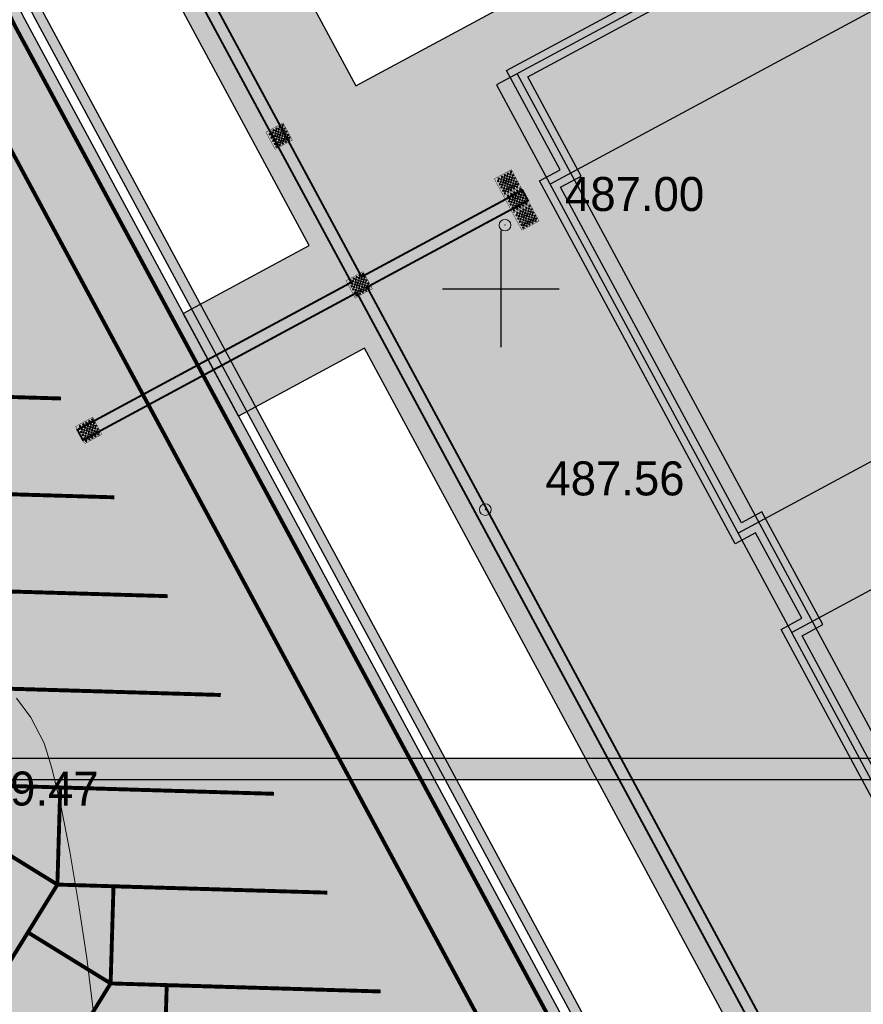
# Model space of a CAD drawing. Extents: x -516234 to 73329, y -4499813 to 47259.
# Tile 41 of 141: x 29604 to 29626, y 36969 to 36994. Entities that reach past the tile are written whole.
import ezdxf

# ---------------------------------------------------------------- set-up
doc = ezdxf.new("R2010")
doc.units = 0
doc.header["$LTSCALE"] = 0.5
doc.header["$MEASUREMENT"] = 0
doc.header["$PDMODE"] = 32
doc.header["$PDSIZE"] = 0.3
doc.linetypes.add('ACAD_ISO03W100', pattern=[30, 12, -18])
for name, color, linetype in [('(001) Сетка', 92, 'Continuous'), ('(002) Рамка', 7, 'Continuous'), ('(004) Точки рельефа', 7, 'Continuous'), ('(007) Здания', 7, 'Continuous'), ('(031) Горизонтали', 42, 'Continuous'), ('7_газон', 7, 'Continuous'), ('7_лоток', 150, 'Continuous'), ('STOYANKA', 7, 'Continuous'), ("YO'LLLLLLLLLLLLLLLLLLLLL", 7, 'Continuous'), ('ТАКТИЛ', 40, 'Continuous'), ('Штрих Стекло', 7, 'Continuous'), ('экспликация', 7, 'Continuous')]:
    doc.layers.add(name, color=color, linetype=linetype)
doc.styles.add('D-431', font='d431.ttf')

# ---------------------------------------------------------------- blocks, each defined once
blk = doc.blocks.new('9633')
at = {"layer": '(031) Горизонтали', "color": 42, "linetype": 'Continuous', "lineweight": 0}
blk.add_lwpolyline([(28637.38929413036, 36976.69862386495), (28637.76124419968, 36976.203576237), (28638.09705866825, 36975.54181640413), (28638.30061479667, 36974.89680368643), (28638.52546487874, 36973.94179844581), (28638.75820410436, 36972.75660627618), (28638.98542766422, 36971.42103277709), (28639.1937307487, 36970.01488354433), (28639.36970854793, 36968.6179641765)], dxfattribs=at)
at = {"layer": '(004) Точки рельефа', "lineweight": 0, "style": 'D-431'}
for s, p in [('487.00', (28651.49538946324, 36989.22931620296)), ('487.56', (28650.98953431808, 36981.91437938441)), ('489.47', (28635.92243431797, 36973.93695219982))]:
    blk.add_text(s, height=0.875, dxfattribs=at).set_placement(p)
blk = doc.blocks.new('whrthtrh')
at = {"lineweight": 0, "true_color": 0xfeeab9}
h = blk.add_hatch(color=254, dxfattribs=at)
h.dxf.hatch_style = 1
h.paths.add_polyline_path([(545876.9902262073, 4536786.562103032), (545864.1364484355, 4536779.638202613), (545862.7611531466, 4536782.191350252), (545862.2329157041, 4536781.9068064), (545857.2059743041, 4536791.23900122), (545857.7342117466, 4536791.523545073), (545856.5486123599, 4536793.724534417), (545856.0203749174, 4536793.439990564), (545850.9934335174, 4536802.772185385), (545851.5216709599, 4536803.056729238), (545850.146375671, 4536805.609876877), (545863.0001534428, 4536812.533777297), (545864.3754487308, 4536809.980629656), (545864.9036861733, 4536810.26517351), (545869.9306275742, 4536800.932978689), (545869.4023901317, 4536800.648434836), (545870.545618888, 4536798.526103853), (545871.0738563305, 4536798.810647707), (545876.1431683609, 4536789.399794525), (545875.6149309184, 4536789.115250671)])
at = {"layer": '(002) Рамка', "flags": 128}
for points in [[(545864.2663627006, 4536812.988671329), (545849.889065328, 4536805.244101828)], [(545865.6416579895, 4536810.43552369), (545851.264360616, 4536802.690954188)], [(545850.4173027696, 4536805.52864568), (545864.5599632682, 4536779.273702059)], [(545849.889065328, 4536805.244101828), (545864.0317258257, 4536778.989158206)], [(545870.4789034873, 4536801.455487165), (545856.1016061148, 4536793.710917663)], [(545871.8541987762, 4536798.902339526), (545857.4769014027, 4536791.157770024)]]:
    blk.add_lwpolyline(points, dxfattribs=at)
for points in [[(545876.9902262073, 4536786.562103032), (545864.1364484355, 4536779.638202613), (545862.7611531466, 4536782.191350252), (545862.2329157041, 4536781.9068064), (545857.2059743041, 4536791.23900122), (545857.7342117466, 4536791.523545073), (545856.5486123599, 4536793.724534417), (545856.0203749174, 4536793.439990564), (545850.9934335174, 4536802.772185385), (545851.5216709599, 4536803.056729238), (545850.146375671, 4536805.609876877), (545863.0001534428, 4536812.533777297), (545864.3754487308, 4536809.980629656), (545864.9036861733, 4536810.26517351), (545869.9306275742, 4536800.932978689), (545869.4023901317, 4536800.648434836), (545870.545618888, 4536798.526103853), (545871.0738563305, 4536798.810647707), (545876.1431683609, 4536789.399794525), (545875.6149309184, 4536789.115250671)], [(545876.4483720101, 4536786.724565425), (545864.2989108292, 4536780.18005681), (545862.9236155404, 4536782.73320445), (545862.3953780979, 4536782.448660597), (545857.7478285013, 4536791.076538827), (545858.2760659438, 4536791.361082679), (545856.7110747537, 4536794.266388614), (545856.1828373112, 4536793.981844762), (545851.5352877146, 4536802.609722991), (545852.063525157, 4536802.894266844), (545850.6882298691, 4536805.447414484), (545862.83769105, 4536811.991923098), (545864.212986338, 4536809.438775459), (545864.7412237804, 4536809.723319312), (545869.3887733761, 4536801.095441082), (545868.8605359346, 4536800.810897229), (545870.3831564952, 4536797.984249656), (545870.9113939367, 4536798.268793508), (545875.6013141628, 4536789.562256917), (545875.0730767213, 4536789.277713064)]]:
    blk.add_lwpolyline(points, close=True, dxfattribs=at)
blk = doc.blocks.new('Setka')
at = {"layer": '(001) Сетка'}
for p, q in [((0, 1.5), (0, -1.5)), ((-1.5, 0), (1.5, 0))]:
    blk.add_line(p, q, dxfattribs=at)
blk = doc.blocks.new('ётактил')
at = {"layer": 'ТАКТИЛ', "lineweight": 30, "ltscale": 2}
h = blk.add_hatch(color=40, dxfattribs=at)
h.dxf.hatch_style = 1
h.paths.add_polyline_path([(132058.6946550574, 43265.0262908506), (132058.6946550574, 43264.5262908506), (132059.1946550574, 43264.5262908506), (132059.1946550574, 43265.0262908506)])
h = blk.add_hatch(color=1, dxfattribs=at)
h.dxf.hatch_style = 1
edge = h.paths.add_edge_path()
edge.add_arc((132058.74294341, 43264.99011024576), 0.02, 0, 360)
h = blk.add_hatch(color=1, dxfattribs=at)
h.dxf.hatch_style = 1
edge = h.paths.add_edge_path()
edge.add_arc((132058.840005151, 43264.99011024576), 0.02, 0, 360)
h = blk.add_hatch(color=1, dxfattribs=at)
h.dxf.hatch_style = 1
edge = h.paths.add_edge_path()
edge.add_arc((132058.9291368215, 43264.99011024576), 0.02, 0, 360)
h = blk.add_hatch(color=1, dxfattribs=at)
h.dxf.hatch_style = 1
edge = h.paths.add_edge_path()
edge.add_arc((132059.0261985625, 43264.99011024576), 0.02, 0, 360)
h = blk.add_hatch(color=1, dxfattribs=at)
h.dxf.hatch_style = 1
edge = h.paths.add_edge_path()
edge.add_arc((132059.1047372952, 43264.99011024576), 0.02, 0, 360)
h = blk.add_hatch(color=1, dxfattribs=at)
h.dxf.hatch_style = 1
edge = h.paths.add_edge_path()
edge.add_arc((132058.74294341, 43264.90078456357), 0.02, 0, 360)
h = blk.add_hatch(color=1, dxfattribs=at)
h.dxf.hatch_style = 1
edge = h.paths.add_edge_path()
edge.add_arc((132058.74294341, 43264.8122477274), 0.02, 0, 360)
h = blk.add_hatch(color=1, dxfattribs=at)
h.dxf.hatch_style = 1
edge = h.paths.add_edge_path()
edge.add_arc((132058.74294341, 43264.72805481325), 0.02, 0, 360)
h = blk.add_hatch(color=1, dxfattribs=at)
h.dxf.hatch_style = 1
edge = h.paths.add_edge_path()
edge.add_arc((132058.7894146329, 43264.94445081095), 0.02, 0, 360)
h = blk.add_hatch(color=1, dxfattribs=at)
h.dxf.hatch_style = 1
edge = h.paths.add_edge_path()
edge.add_arc((132058.7894146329, 43264.85512512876), 0.02, 0, 360)
h = blk.add_hatch(color=1, dxfattribs=at)
h.dxf.hatch_style = 1
edge = h.paths.add_edge_path()
edge.add_arc((132058.7894146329, 43264.76658829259), 0.02, 0, 360)
h = blk.add_hatch(color=1, dxfattribs=at)
h.dxf.hatch_style = 1
edge = h.paths.add_edge_path()
edge.add_arc((132058.840005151, 43264.90078456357), 0.02, 0, 360)
h = blk.add_hatch(color=1, dxfattribs=at)
h.dxf.hatch_style = 1
edge = h.paths.add_edge_path()
edge.add_arc((132058.840005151, 43264.8122477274), 0.02, 0, 360)
h = blk.add_hatch(color=1, dxfattribs=at)
h.dxf.hatch_style = 1
edge = h.paths.add_edge_path()
edge.add_arc((132058.840005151, 43264.72805481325), 0.02, 0, 360)
h = blk.add_hatch(color=1, dxfattribs=at)
h.dxf.hatch_style = 1
edge = h.paths.add_edge_path()
edge.add_arc((132058.8859739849, 43264.94445081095), 0.02, 0, 360)
h = blk.add_hatch(color=1, dxfattribs=at)
h.dxf.hatch_style = 1
edge = h.paths.add_edge_path()
edge.add_arc((132058.8859739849, 43264.85512512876), 0.02, 0, 360)
h = blk.add_hatch(color=1, dxfattribs=at)
h.dxf.hatch_style = 1
edge = h.paths.add_edge_path()
edge.add_arc((132058.8859739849, 43264.76658829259), 0.02, 0, 360)
h = blk.add_hatch(color=1, dxfattribs=at)
h.dxf.hatch_style = 1
edge = h.paths.add_edge_path()
edge.add_arc((132058.9291368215, 43264.90078456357), 0.02, 0, 360)
h = blk.add_hatch(color=1, dxfattribs=at)
h.dxf.hatch_style = 1
edge = h.paths.add_edge_path()
edge.add_arc((132058.9291368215, 43264.8122477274), 0.02, 0, 360)
h = blk.add_hatch(color=1, dxfattribs=at)
h.dxf.hatch_style = 1
edge = h.paths.add_edge_path()
edge.add_arc((132058.9291368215, 43264.72805481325), 0.02, 0, 360)
h = blk.add_hatch(color=1, dxfattribs=at)
h.dxf.hatch_style = 1
edge = h.paths.add_edge_path()
edge.add_arc((132058.9756080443, 43264.94445081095), 0.02, 0, 360)
h = blk.add_hatch(color=1, dxfattribs=at)
h.dxf.hatch_style = 1
edge = h.paths.add_edge_path()
edge.add_arc((132058.9756080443, 43264.85512512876), 0.02, 0, 360)
h = blk.add_hatch(color=1, dxfattribs=at)
h.dxf.hatch_style = 1
edge = h.paths.add_edge_path()
edge.add_arc((132058.9756080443, 43264.76658829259), 0.02, 0, 360)
h = blk.add_hatch(color=1, dxfattribs=at)
h.dxf.hatch_style = 1
edge = h.paths.add_edge_path()
edge.add_arc((132059.0261985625, 43264.90078456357), 0.02, 0, 360)
h = blk.add_hatch(color=1, dxfattribs=at)
h.dxf.hatch_style = 1
edge = h.paths.add_edge_path()
edge.add_arc((132059.0261985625, 43264.8122477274), 0.02, 0, 360)
h = blk.add_hatch(color=1, dxfattribs=at)
h.dxf.hatch_style = 1
edge = h.paths.add_edge_path()
edge.add_arc((132059.0261985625, 43264.72805481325), 0.02, 0, 360)
h = blk.add_hatch(color=1, dxfattribs=at)
h.dxf.hatch_style = 1
edge = h.paths.add_edge_path()
edge.add_arc((132059.0721673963, 43264.94445081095), 0.02, 0, 360)
h = blk.add_hatch(color=1, dxfattribs=at)
h.dxf.hatch_style = 1
edge = h.paths.add_edge_path()
edge.add_arc((132059.0721673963, 43264.85512512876), 0.02, 0, 360)
h = blk.add_hatch(color=1, dxfattribs=at)
h.dxf.hatch_style = 1
edge = h.paths.add_edge_path()
edge.add_arc((132059.0721673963, 43264.76658829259), 0.02, 0, 360)
h = blk.add_hatch(color=1, dxfattribs=at)
h.dxf.hatch_style = 1
edge = h.paths.add_edge_path()
edge.add_arc((132059.1047372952, 43264.90078456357), 0.02, 0, 360)
h = blk.add_hatch(color=1, dxfattribs=at)
h.dxf.hatch_style = 1
edge = h.paths.add_edge_path()
edge.add_arc((132059.1047372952, 43264.8122477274), 0.02, 0, 360)
h = blk.add_hatch(color=1, dxfattribs=at)
h.dxf.hatch_style = 1
edge = h.paths.add_edge_path()
edge.add_arc((132059.1047372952, 43264.72805481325), 0.02, 0, 360)
h = blk.add_hatch(color=1, dxfattribs=at)
h.dxf.hatch_style = 1
edge = h.paths.add_edge_path()
edge.add_arc((132059.151208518, 43264.94445081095), 0.02, 0, 360)
h = blk.add_hatch(color=1, dxfattribs=at)
h.dxf.hatch_style = 1
edge = h.paths.add_edge_path()
edge.add_arc((132059.151208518, 43264.85512512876), 0.02, 0, 360)
h = blk.add_hatch(color=1, dxfattribs=at)
h.dxf.hatch_style = 1
edge = h.paths.add_edge_path()
edge.add_arc((132059.151208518, 43264.76658829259), 0.02, 0, 360)
h = blk.add_hatch(color=1, dxfattribs=at)
h.dxf.hatch_style = 1
edge = h.paths.add_edge_path()
edge.add_arc((132058.74294341, 43264.6328701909), 0.02, 0, 360)
h = blk.add_hatch(color=1, dxfattribs=at)
h.dxf.hatch_style = 1
edge = h.paths.add_edge_path()
edge.add_arc((132058.7894146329, 43264.68239537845), 0.02, 0, 360)
h = blk.add_hatch(color=1, dxfattribs=at)
h.dxf.hatch_style = 1
edge = h.paths.add_edge_path()
edge.add_arc((132058.7894146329, 43264.58721075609), 0.02, 0, 360)
h = blk.add_hatch(color=1, dxfattribs=at)
h.dxf.hatch_style = 1
edge = h.paths.add_edge_path()
edge.add_arc((132058.840005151, 43264.6328701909), 0.02, 0, 360)
h = blk.add_hatch(color=1, dxfattribs=at)
h.dxf.hatch_style = 1
edge = h.paths.add_edge_path()
edge.add_arc((132058.8859739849, 43264.68239537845), 0.02, 0, 360)
h = blk.add_hatch(color=1, dxfattribs=at)
h.dxf.hatch_style = 1
edge = h.paths.add_edge_path()
edge.add_arc((132058.8859739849, 43264.58721075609), 0.02, 0, 360)
h = blk.add_hatch(color=1, dxfattribs=at)
h.dxf.hatch_style = 1
edge = h.paths.add_edge_path()
edge.add_arc((132058.9291368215, 43264.6328701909), 0.02, 0, 360)
h = blk.add_hatch(color=1, dxfattribs=at)
h.dxf.hatch_style = 1
edge = h.paths.add_edge_path()
edge.add_arc((132058.9756080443, 43264.68239537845), 0.02, 0, 360)
h = blk.add_hatch(color=1, dxfattribs=at)
h.dxf.hatch_style = 1
edge = h.paths.add_edge_path()
edge.add_arc((132058.9756080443, 43264.58721075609), 0.02, 0, 360)
h = blk.add_hatch(color=1, dxfattribs=at)
h.dxf.hatch_style = 1
edge = h.paths.add_edge_path()
edge.add_arc((132059.0261985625, 43264.6328701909), 0.02, 0, 360)
h = blk.add_hatch(color=1, dxfattribs=at)
h.dxf.hatch_style = 1
edge = h.paths.add_edge_path()
edge.add_arc((132059.0721673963, 43264.68239537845), 0.02, 0, 360)
h = blk.add_hatch(color=1, dxfattribs=at)
h.dxf.hatch_style = 1
edge = h.paths.add_edge_path()
edge.add_arc((132059.0721673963, 43264.58721075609), 0.02, 0, 360)
h = blk.add_hatch(color=1, dxfattribs=at)
h.dxf.hatch_style = 1
edge = h.paths.add_edge_path()
edge.add_arc((132059.1047372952, 43264.6328701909), 0.02, 0, 360)
h = blk.add_hatch(color=1, dxfattribs=at)
h.dxf.hatch_style = 1
edge = h.paths.add_edge_path()
edge.add_arc((132059.151208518, 43264.68239537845), 0.02, 0, 360)
h = blk.add_hatch(color=1, dxfattribs=at)
h.dxf.hatch_style = 1
edge = h.paths.add_edge_path()
edge.add_arc((132059.151208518, 43264.58721075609), 0.02, 0, 360)
at = {"color": 1, "lineweight": 5, "ltscale": 2}
for centre in [(132058.74294341, 43264.99011024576), (132058.840005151, 43264.99011024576), (132058.9291368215, 43264.99011024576), (132059.0261985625, 43264.99011024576), (132059.1047372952, 43264.99011024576), (132058.74294341, 43264.90078456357), (132058.74294341, 43264.8122477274), (132058.74294341, 43264.72805481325), (132058.7894146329, 43264.94445081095), (132058.7894146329, 43264.85512512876), (132058.7894146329, 43264.76658829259), (132058.840005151, 43264.90078456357), (132058.840005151, 43264.8122477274), (132058.840005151, 43264.72805481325), (132058.8859739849, 43264.94445081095), (132058.8859739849, 43264.85512512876), (132058.8859739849, 43264.76658829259), (132058.9291368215, 43264.90078456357), (132058.9291368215, 43264.8122477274), (132058.9291368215, 43264.72805481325), (132058.9756080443, 43264.94445081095), (132058.9756080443, 43264.85512512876), (132058.9756080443, 43264.76658829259), (132059.0261985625, 43264.90078456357), (132059.0261985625, 43264.8122477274), (132059.0261985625, 43264.72805481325), (132059.0721673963, 43264.94445081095), (132059.0721673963, 43264.85512512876), (132059.0721673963, 43264.76658829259), (132059.1047372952, 43264.90078456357), (132059.1047372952, 43264.8122477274), (132059.1047372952, 43264.72805481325), (132059.151208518, 43264.94445081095), (132059.151208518, 43264.85512512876), (132059.151208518, 43264.76658829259), (132058.74294341, 43264.6328701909), (132058.7894146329, 43264.68239537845), (132058.7894146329, 43264.58721075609), (132058.840005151, 43264.6328701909), (132058.8859739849, 43264.68239537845), (132058.8859739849, 43264.58721075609), (132058.9291368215, 43264.6328701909), (132058.9756080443, 43264.68239537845), (132058.9756080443, 43264.58721075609), (132059.0261985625, 43264.6328701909), (132059.0721673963, 43264.68239537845), (132059.0721673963, 43264.58721075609), (132059.1047372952, 43264.6328701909), (132059.151208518, 43264.68239537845), (132059.151208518, 43264.58721075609)]:
    blk.add_circle(centre, 0.02, dxfattribs=at)
at = {"layer": 'ТАКТИЛ', "color": 11, "lineweight": 0, "true_color": 0xff7070, "const_width": 0.01}
blk.add_lwpolyline([(132058.6946550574, 43265.0262908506), (132058.6946550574, 43264.5262908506), (132059.1946550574, 43264.5262908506), (132059.1946550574, 43265.0262908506), (132058.6946550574, 43265.0262908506)], dxfattribs=at)

msp = doc.modelspace()

# ---------------------------------------------------------------- hatches: boundary and pattern name
at = {"layer": '7_газон', "lineweight": 0, "true_color": 0x5c5c5c, "transparency": 33554687}
h = msp.add_hatch(color=251, dxfattribs=at)
h.dxf.hatch_style = 1
edge = h.paths.add_edge_path(flags=16)
edge.add_line((29676.9670253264, 36922.96084250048), (29652.77291892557, 36909.92828613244))
edge.add_arc((29654.19563818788, 36907.28709892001), 2.999999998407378, 118.3098620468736, 208.3098621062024)
edge.add_line((29651.55445097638, 36905.86437965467), (29669.68837844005, 36872.19990448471))
edge.add_arc((29672.32956565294, 36873.62262374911), 2.999999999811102, 208.30986207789, 298.2780487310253)
edge.add_line((29673.75081818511, 36870.98064698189), (29697.06899177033, 36883.5246684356))
edge.add_arc((29695.17398839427, 36887.04730412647), 4.000000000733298, 298.2780487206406, 388.3063323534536)
edge.add_line((29698.69568820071, 36888.94404619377), (29681.03101944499, 36921.74221183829))
edge.add_arc((29678.3897445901, 36920.31965528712), 3.00000000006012, 28.30633236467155, 118.3098620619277)
edge = h.paths.add_edge_path(flags=16)
edge.add_arc((29582.9855072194, 36967.89968877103), 30.00000001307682, 100.3549001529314, 118.3098620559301)
edge.add_line((29568.75831457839, 36994.31156091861), (29528.13142186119, 36972.42721186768))
edge.add_arc((29529.55414112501, 36969.78602465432), 2.999999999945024, 118.3098620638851, 225.976051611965)
edge.add_arc((29494.80619221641, 36933.83355539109), 46.99999999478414, 28.309861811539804, 45.97605160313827, ccw=False)
edge.add_line((29536.18479198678, 36956.12282367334), (29686.13726511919, 36677.7456560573))
edge.add_arc((29688.77845233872, 36679.16837530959), 2.999999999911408, 208.3098618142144, 354.8617095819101)
edge.add_line((29691.76639664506, 36678.8996955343), (29699.50725581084, 36764.98453772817))
edge.add_arc((29669.62781274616, 36767.67133548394), 30.00000000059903, 354.8617095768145, 388.3098620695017)
edge.add_line((29696.03968487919, 36781.89852812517), (29580.77358266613, 36995.88266607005))
edge.add_arc((29578.13239545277, 36994.45994680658), 2.999999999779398, 28.30986205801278, 100.3549001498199)
edge = h.paths.add_edge_path()
edge.add_line((29429.45156085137, 37065.40154354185), (29443.21523881, 37039.99022628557))
edge.add_line((29443.21523881, 37039.99022628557), (29467.007078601, 36995.82219918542))
edge.add_arc((29480.21301466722, 37002.93579550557), 14.99999999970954, 208.3098620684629, 253.3098622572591)
edge.add_line((29475.90507996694, 36988.56771635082), (29508.30438760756, 36978.85353674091))
edge.add_arc((29494.80619219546, 36933.83355536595), 47.00000002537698, 63.28493720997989, 73.30986224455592, ccw=False)
edge.add_arc((29520.43076144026, 36984.74898970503), 10.00000000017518, 243.284937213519, 298.3098620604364)
edge.add_line((29525.17315898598, 36975.94503232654), (29566.62423568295, 36998.27334173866))
edge.add_arc((29582.98550721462, 36967.89968878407), 34.49999999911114, 90.70226828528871, 118.3098620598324, ccw=False)
edge.add_line((29582.56265496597, 37002.39709732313), (29601.16238589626, 37002.62508366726))
edge.add_arc((29600.79468828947, 37032.62283022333), 29.99999999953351, 270.7022682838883, 298.3364137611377)
edge.add_line((29615.03411904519, 37006.21755401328), (29627.39519750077, 37012.88344606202))
edge.add_arc((29631.42970288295, 37005.4019511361), 8.500000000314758, 28.306332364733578, 118.3364137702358, ccw=False)
edge.add_line((29638.91331497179, 37009.43252803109), (29702.65760048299, 36891.0778810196))
edge.add_arc((29695.17398839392, 36887.04730412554), 8.499999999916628, -61.72195127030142, 28.306332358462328, ccw=False)
edge.add_line((29699.20087056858, 36879.56170328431), (29664.33022544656, 36860.80302483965))
edge.add_arc((29666.69897966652, 36856.39973022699), 5.000000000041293, 118.2780487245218, 208.3098620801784)
edge.add_line((29662.29700097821, 36854.02853145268), (29700.001465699, 36784.03260702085))
edge.add_arc((29669.62781274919, 36767.67133548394), 34.49999999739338, -5.138290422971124, 28.30986207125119, ccw=False)
edge.add_line((29703.98917227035, 36764.58151806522), (29695.14768138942, 36666.25672866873))
edge.add_arc((29710.0874029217, 36664.91332979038), 15.00000000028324, 174.8617095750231, 208.3098618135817)
edge.add_line((29696.8814668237, 36657.7997335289), (29738.10817600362, 36581.26498698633))
edge.add_arc((29696.72957622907, 36558.97571869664), 47.00000000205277, -16.690138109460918, 28.3098618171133, ccw=False)
edge.add_line((29741.74955749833, 36545.47752301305), (29732.03538262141, 36513.07823193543))
edge.add_arc((29746.40346174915, 36508.77029714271), 14.99999999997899, 163.309861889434, 208.3098620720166)
edge.add_line((29733.19752568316, 36501.65670082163), (29762.25672105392, 36447.71016536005))
edge.add_line((29762.25672105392, 36447.71016536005), (29788.31828072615, 36389.8396773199))
edge.add_line((29788.31828072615, 36389.8396773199), (29723.7285416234, 36509.74639209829))
edge.add_line((29723.7285416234, 36509.74639209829), (29735.04445390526, 36547.48789258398))
edge.add_arc((29696.7295762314, 36558.97571869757), 39.9999999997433, 343.3098618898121, 388.3098618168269)
edge.add_line((29731.94540582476, 36577.94530873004), (29530.02202180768, 36952.80314541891))
edge.add_arc((29494.80619221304, 36933.83355538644), 40.00000000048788, 28.30986181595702, 73.30986225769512)
edge.add_line((29506.29401808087, 36972.14843313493), (29468.5366372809, 36983.46910649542))
edge.add_line((29468.5366372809, 36983.46910649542), (29424.2348273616, 37065.40154354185))
edge = h.paths.add_edge_path(flags=16)
edge.add_line((29653.96902770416, 36965.66145273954), (29629.77229082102, 36952.62747941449))
edge.add_arc((29631.19501008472, 36949.98629220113), 2.999999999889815, 118.3098620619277, 208.3098620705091)
edge.add_line((29628.55382287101, 36948.56357293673), (29646.57493355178, 36915.10853490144))
edge.add_arc((29649.2161207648, 36916.53125416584), 2.999999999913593, 208.3098620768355, 298.3098620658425)
edge.add_line((29650.63884002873, 36913.89006695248), (29674.83351591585, 36926.92293008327))
edge.add_arc((29673.4107966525, 36929.56411729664), 2.999999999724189, 298.3098620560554, 388.3063323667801)
edge.add_line((29676.05207150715, 36930.98667384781), (29658.03302182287, 36964.44282207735))
edge.add_arc((29655.3917469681, 36963.02026552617), 2.999999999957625, 28.30633236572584, 118.3098620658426)
edge = h.paths.add_edge_path(flags=16)
edge.add_line((29653.05407388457, 36973.68728408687), (29634.95140268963, 37007.29869320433))
edge.add_arc((29631.42970288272, 37005.4019511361), 4.00000000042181, 28.30633236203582, 118.3364137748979)
edge.add_line((29629.53111211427, 37008.92265463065), (29617.1700336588, 37002.25676258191))
edge.add_arc((29600.79468827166, 37032.6228302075), 34.49999999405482, 278.95978604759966, 298.33641380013, ccw=False)
edge.add_arc((29606.63498333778, 36995.58040921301), 3.000000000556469, 98.95978601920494, 208.3098621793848)
edge.add_line((29603.99379612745, 36994.15768994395), (29623.57430544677, 36957.80772818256))
edge.add_arc((29626.21549265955, 36959.23044744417), 2.9999999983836, 208.3098620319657, 298.3098620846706)
edge.add_line((29627.6382119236, 36956.58926023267), (29651.83551829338, 36969.62354032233))
edge.add_arc((29650.41279902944, 36972.26472753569), 3.000000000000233, 298.3098620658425, 388.306332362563)
at = {"layer": 'Штрих Стекло', "lineweight": 50, "true_color": 0xffffff}
h = msp.add_hatch(color=7, dxfattribs=at)
h.dxf.hatch_style = 1
h.paths.add_polyline_path([(29651.30086291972, 36970.69856275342), (29641.89627391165, 36988.17325228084), (29638.77592500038, 36986.49242462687), (29644.41685140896, 36976.02040595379), (29643.88861396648, 36975.73586210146), (29645.26390925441, 36973.18271446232), (29627.92011321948, 36963.84019129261), (29630.315023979, 36959.39419281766)], flags=16)
h.paths.add_polyline_path([(29611.0846019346, 36995.09423998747), (29612.50732119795, 36992.45305277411), (29629.85111722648, 37001.79557593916), (29631.22641251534, 36999.24242830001), (29631.75464995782, 36999.52697215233), (29637.35320573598, 36989.13361184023), (29640.47454384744, 36990.81497234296), (29632.0838115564, 37006.40581225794)], flags=16)
edge = h.paths.add_edge_path()
edge.add_line((29651.83551829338, 36969.62354032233), (29628.24292426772, 36956.91499855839))
edge.add_line((29628.24292426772, 36956.91499855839), (29623.83249474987, 36965.1026790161))
edge.add_line((29623.83249474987, 36965.1026790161), (29620.58659499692, 36963.3542213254))
edge.add_line((29620.58659499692, 36963.3542213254), (29619.16387573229, 36965.9954085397))
edge.add_line((29619.16387573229, 36965.9954085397), (29622.40977548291, 36967.74386622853))
edge.add_line((29622.40977548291, 36967.74386622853), (29612.73528449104, 36985.70393931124))
edge.add_line((29612.73528449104, 36985.70393931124), (29609.48938472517, 36983.95548160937))
edge.add_line((29609.48938472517, 36983.95548160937), (29608.06666546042, 36986.59666882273))
edge.add_line((29608.06666546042, 36986.59666882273), (29611.31256522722, 36988.3451265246))
edge.add_line((29611.31256522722, 36988.3451265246), (29605.85476825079, 36998.47717713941))
edge.add_arc((29606.63498325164, 36995.5804096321), 2.999999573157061, 98.95978564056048, 105.07431684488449, ccw=False)
edge.add_arc((29600.7946882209, 37032.62283049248), 34.50000028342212, 278.9597860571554, 283.6378392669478)
edge.add_line((29608.92923504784, 36999.09554060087), (29610.39768825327, 36996.36945125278))
edge.add_line((29610.39768825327, 36996.36945125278), (29631.39737547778, 37007.6812807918))
edge.add_line((29631.39737547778, 37007.6812807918), (29630.52688827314, 37009.29873516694))
edge.add_arc((29631.42970288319, 37005.40195113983), 3.999999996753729, 79.62889569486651, 103.04425891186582, ccw=False)
edge.add_line((29632.14979521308, 37009.33660068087), (29641.7551844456, 36991.50481062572))
edge.add_line((29641.7551844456, 36991.50481062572), (29643.08103305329, 36992.20641463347))
edge.add_line((29643.08103305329, 36992.20641463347), (29644.49746403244, 36989.57442644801))
edge.add_line((29644.49746403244, 36989.57442644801), (29643.17790371, 36988.86362341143))
edge.add_line((29643.17790371, 36988.86362341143), (29652.96688927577, 36970.69099851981))
edge.add_arc((29650.41315470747, 36972.26435056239), 2.999499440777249, 298.3072955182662, 328.3628395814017, ccw=False)

# ---------------------------------------------------------------- linework, layer by layer
at = {"layer": '(004) Точки рельефа', "color": 0, "linetype": 'ByBlock', "lineweight": 0}
msp.add_point((29615.84092980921, 36981.5488454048), dxfattribs=at)
at = {"layer": 'STOYANKA', "color": 7, "lineweight": 50, "true_color": 0xffffff, "const_width": 0.1}
for points in [[(29604.85612376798, 36981.9081697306), (29599.35761727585, 36982.07210471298), (29599.43132545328, 36984.56937413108), (29604.92988041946, 36984.40708148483)], [(29606.22537884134, 36979.36623536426), (29600.72687234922, 36979.53017034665), (29600.80058052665, 36982.02743976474), (29606.29913549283, 36981.86514711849)], [(29607.5946339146, 36976.82430099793), (29602.09612742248, 36976.98823598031), (29602.1698355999, 36979.4855053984), (29607.66839056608, 36979.32321275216)], [(29608.96388391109, 36974.28237605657), (29603.46537741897, 36974.44631103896), (29603.5390855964, 36976.94358045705), (29609.03764056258, 36976.7812878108)], [(29610.33313898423, 36971.74044169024), (29604.83463249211, 36971.90437667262), (29604.90834066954, 36974.40164609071), (29610.40689563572, 36974.23935344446)], [(29601.94628274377, 36967.22271953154), (29604.83463240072, 36971.90437357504), (29602.7087654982, 36973.21680542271), (29599.81901775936, 36968.53601450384)], [(29611.70239405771, 36969.1985073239), (29606.20388756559, 36969.36244230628), (29606.27759574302, 36971.85971172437), (29611.7761507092, 36971.69741907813)], [(29603.31553781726, 36964.6807851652), (29606.20388747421, 36969.3624392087), (29604.07802057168, 36970.67487105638), (29601.18827283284, 36965.9940801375)], [(29613.07163859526, 36966.65657946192), (29607.57313210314, 36966.8205144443), (29607.64684028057, 36969.31778386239), (29613.14539524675, 36969.15549121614)]]:
    msp.add_lwpolyline(points, dxfattribs=at)

# ---------------------------------------------------------------- block references
at = {"layer": '(007) Здания', "color": 18, "true_color": 0x000000}
msp.add_blockref('9633', (966.3948420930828, 0), dxfattribs=at)
at = {"layer": '7_лоток', "color": 6, "lineweight": 40}
for p, rotation in [((-71107.18888117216, 132737.4106592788), 298.3098619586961), ((-71105.12989689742, 132733.5879864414), 298.3098620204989), ((-71112.0849199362, 132729.8416010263), 298.3098619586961)]:
    msp.add_blockref('ётактил', p, dxfattribs=dict(at, rotation=rotation))

# ---------------------------------------------------------------- next in the draw order: block references
at = {"layer": '(002) Рамка'}
msp.add_blockref('whrthtrh', (-516233.7582701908, -4499812.770154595), dxfattribs=at)

# ---------------------------------------------------------------- next in the draw order: hatches: boundary and pattern name
at = {"lineweight": 0}
h = msp.add_hatch(color=40, dxfattribs=at)
h.dxf.hatch_style = 1
h.paths.add_polyline_path([(29612.79937741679, 36987.27186534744), (29628.58920325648, 36957.9590646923), (29651.96955941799, 36970.54198584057), (29641.70243743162, 36989.60224038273), (29637.2553055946, 36987.20671911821), (29637.11303366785, 36987.47083783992), (29641.56016550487, 36989.86635910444), (29632.21584962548, 37007.21348319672), (29608.84020943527, 36994.62180719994), (29612.6571054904, 36987.53598406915), (29616.7949654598, 36989.76491091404), (29616.93723738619, 36989.50079219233)], flags=16)
edge = h.paths.add_edge_path()
edge.add_arc((29651.91280244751, 36970.5758978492), 0.7416366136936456, 300.9286794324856, 325.06649702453)
edge.add_line((29652.52080888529, 36970.15121792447), (29631.34773675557, 37009.45767057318))
edge.add_line((29631.34773675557, 37009.45767057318), (29631.08361803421, 37009.31539864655))
edge.add_line((29631.08361803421, 37009.31539864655), (29632.07357769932, 37007.4776019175))
edge.add_line((29632.07357769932, 37007.4776019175), (29608.43381878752, 36994.74365399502))
edge.add_line((29608.43381878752, 36994.74365399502), (29612.39298677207, 36987.39371214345))
edge.add_line((29612.39298677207, 36987.39371214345), (29605.34982087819, 36983.59979411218))
edge.add_line((29605.34982087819, 36983.59979411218), (29605.4920928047, 36983.33567539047))
edge.add_line((29605.4920928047, 36983.33567539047), (29612.53525869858, 36987.12959342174))
edge.add_line((29612.53525869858, 36987.12959342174), (29628.68312232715, 36957.15211853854))
edge.add_line((29628.68312232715, 36957.15211853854), (29628.94724104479, 36957.29439046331))
edge.add_line((29628.94724104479, 36957.29439046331), (29628.73147518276, 36957.69494597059))
edge.add_line((29628.73147518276, 36957.69494597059), (29652.11183134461, 36970.27786711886))
edge.add_line((29652.11183134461, 36970.27786711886), (29652.29398193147, 36969.93971621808))
at = {"layer": "YO'LLLLLLLLLLLLLLLLLLLLL", "true_color": 0x00bfff}
h = msp.add_hatch(color=140, dxfattribs=at)
h.dxf.hatch_style = 1
edge = h.paths.add_edge_path(flags=16)
edge.add_line((29604.43399398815, 36994.39480983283), (29670.12857632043, 36872.43702437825))
edge.add_arc((29672.32956566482, 36873.62262376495), 2.499999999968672, 208.309862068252, 298.278048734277)
edge.add_line((29673.51394277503, 36871.42097645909), (29696.83211634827, 36883.96499789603))
edge.add_arc((29695.17398839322, 36887.04730412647), 3.500000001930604, 298.2780487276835, 388.3063323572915)
edge.add_line((29698.25547572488, 36888.70695343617), (29634.51119021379, 37007.06160044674))
edge.add_arc((29631.42970288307, 37005.4019511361), 3.500000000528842, 28.30633237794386, 118.3364137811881)
edge.add_line((29629.76843596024, 37008.48256669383), (29617.40735750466, 37001.8166746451))
edge.add_arc((29600.79468829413, 37032.6228302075), 34.99999998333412, 278.9597860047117, 298.3364137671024, ccw=False)
edge.add_arc((29606.63498333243, 36995.58040921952), 2.500000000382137, 98.95978600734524, 208.3098620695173)
edge = h.paths.add_edge_path()
edge.add_arc((29600.79468828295, 37032.62283023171), 34.75000000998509, 278.9597860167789, 298.3364137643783)
edge.add_line((29617.28869558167, 37002.0367186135), (29629.64977403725, 37008.70261066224))
edge.add_arc((29631.42970288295, 37005.40195113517), 3.750000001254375, 28.306332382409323, 118.33641377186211, ccw=False)
edge.add_line((29634.73129645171, 37007.18014682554), (29698.4755819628, 36888.82549981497))
edge.add_arc((29695.17398839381, 36887.04730412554), 3.750000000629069, -61.72195127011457, 28.306332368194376, ccw=False)
edge.add_line((29696.9505540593, 36883.74483316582), (29673.63238048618, 36871.20081172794))
edge.add_arc((29672.32956566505, 36873.62262376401), 2.74999999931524, 208.3098620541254, 298.2780487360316, ccw=False)
edge.add_line((29669.90847738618, 36872.3184644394), (29604.2138950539, 36994.27624989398))
edge.add_arc((29606.63498333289, 36995.58040921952), 2.750000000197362, 98.9597860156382, 208.3098620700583, ccw=False)
edge = h.paths.add_edge_path()
edge.add_line((29596.94986710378, 36997.82309186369), (29587.75359240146, 36997.71036845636))
edge.add_arc((29588.9861658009, 36994.97527021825), 2.999999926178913, 114.2587324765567, 124.2595781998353)
edge.add_line((29587.29733653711, 36997.45475711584), (29597.41225126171, 36997.57874075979))
edge.add_arc((29595.78470484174, 36995.0586031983), 3.000000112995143, 57.144958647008, 67.14580375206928)
edge = h.paths.add_edge_path()
edge.add_line((29526.90857057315, 36971.2005763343), (29568.99543445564, 36993.87136305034))
edge.add_arc((29582.98550722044, 36967.89968876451), 29.50000001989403, 100.35490015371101, 118.30986205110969, ccw=False)
edge.add_arc((29578.13239545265, 36994.45994680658), 2.499999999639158, 28.309862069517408, 100.35490015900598, ccw=False)
edge.add_line((29580.33338479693, 36995.64554619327), (29695.59948701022, 36781.66140824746))
edge.add_arc((29669.62781274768, 36767.67133548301), 29.49999999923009, -5.1382904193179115, 28.30986207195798, ccw=False)
edge.add_line((29699.0092650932, 36765.02931769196), (29691.11988759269, 36677.29282713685))
edge.add_arc((29688.77845223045, 36679.16837538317), 3.00000012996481, 321.3044000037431, 331.3052450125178)
edge.add_line((29691.41002270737, 36677.72794572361), (29699.25826045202, 36765.00692771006))
edge.add_arc((29669.62781274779, 36767.67133548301), 29.74999999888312, 354.8617095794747, 388.3098620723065)
edge.add_line((29695.81958594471, 36781.77996818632), (29580.55348373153, 36995.7641061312))
edge.add_arc((29578.13239545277, 36994.45994680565), 2.749999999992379, 28.30986207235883, 100.3549001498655)
edge.add_arc((29582.9855072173, 36967.89968877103), 29.7500000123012, 100.3549001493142, 118.309862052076)
edge.add_line((29568.87687451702, 36994.09146198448), (29527.19442439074, 36971.63851944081))
edge.add_arc((29529.55414118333, 36969.78602461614), 3.000000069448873, 141.8663265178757, 151.8671717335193)
at = {"layer": 'экспликация', "true_color": 0xffffff, "transparency": 33554687}
h = msp.add_hatch(color=7, dxfattribs=at)
h.dxf.hatch_style = 1
h.paths.add_polyline_path([(29699.31096382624, 36974.59593197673), (29567.02408290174, 36974.59593197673), (29567.02408290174, 37042.31270727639), (29699.31096382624, 37042.31270727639)])
h.paths.add_polyline_path([(29698.67772427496, 36975.14876672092), (29571.30087154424, 36975.14876672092), (29571.30087154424, 37041.56780584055), (29698.67772427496, 37041.56780584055)], flags=16)

# ---------------------------------------------------------------- next in the draw order: linework, layer by layer
at = {"layer": '(002) Рамка', "flags": 128}
msp.add_lwpolyline([(29651.83551829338, 36969.62354032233), (29628.24292426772, 36956.91499855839), (29623.83249474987, 36965.1026790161), (29620.58659499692, 36963.3542213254), (29619.16387573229, 36965.9954085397), (29622.40977548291, 36967.74386622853), (29612.73528449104, 36985.70393931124), (29609.48938472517, 36983.95548160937), (29608.06666546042, 36986.59666882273), (29611.31256522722, 36988.3451265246), (29605.85476825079, 36998.47717713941, -0.02668600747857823), (29606.16775973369, 36998.54380289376, 0.02041469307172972), (29608.92923504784, 36999.09554060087), (29610.39768825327, 36996.36945125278), (29631.39737547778, 37007.6812807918), (29630.52688827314, 37009.29873516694, -0.1025257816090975), (29632.14979521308, 37009.33660068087), (29641.7551844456, 36991.50481062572), (29643.08103305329, 36992.20641463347), (29644.49746403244, 36989.57442644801), (29643.17790371, 36988.86362341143), (29652.96688927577, 36970.69099851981, -0.1318990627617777), (29651.83551829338, 36969.62354032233, -0.1201205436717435)], format="xyb", close=True, dxfattribs=at)
msp.add_lwpolyline([(29611.0846019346, 36995.09423998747), (29612.50732119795, 36992.45305277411), (29629.85111722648, 37001.79557593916), (29631.22641251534, 36999.24242830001), (29631.75464995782, 36999.52697215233), (29637.35320573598, 36989.13361184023), (29640.47454384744, 36990.81497234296), (29632.0838115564, 37006.40581225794), (29611.0846019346, 36995.09423998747)], dxfattribs=at)
at = {"layer": '(004) Точки рельефа', "color": 0, "linetype": 'ByBlock', "lineweight": 0}
msp.add_point((29616.34678495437, 36988.8656026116), dxfattribs=at)
at = {"layer": '(007) Здания'}
for points in [[(29699.31096382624, 36974.59593197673), (29567.02408290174, 36974.59593197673), (29567.02408290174, 37042.31270727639), (29699.31096382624, 37042.31270727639)], [(29698.67772427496, 36975.14876672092), (29571.30087154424, 36975.14876672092), (29571.30087154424, 37041.56780584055), (29698.67772427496, 37041.56780584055)]]:
    msp.add_lwpolyline(points, close=True, dxfattribs=at)
at = {"color": 11, "lineweight": 0, "true_color": 0xff7070, "const_width": 0.05}
msp.add_lwpolyline([(29652.29398193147, 36969.93971621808, 0.1057122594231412), (29652.52080888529, 36970.15121792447), (29631.34773675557, 37009.45767057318), (29631.08361803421, 37009.31539864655), (29632.07357769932, 37007.4776019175), (29608.43381878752, 36994.74365399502), (29612.39298677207, 36987.39371214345), (29605.34982087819, 36983.59979411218), (29605.4920928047, 36983.33567539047), (29612.53525869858, 36987.12959342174), (29628.68312232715, 36957.15211853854), (29628.94724104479, 36957.29439046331), (29628.73147518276, 36957.69494597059), (29652.11183134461, 36970.27786711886)], format="xyb", close=True, dxfattribs=at)
msp.add_lwpolyline([(29653.05407388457, 36973.68728408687), (29634.95140268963, 37007.29869320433, 0.4143673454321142), (29629.53111211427, 37008.92265463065), (29617.1700336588, 37002.25676258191, -0.08474851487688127), (29606.16775973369, 36998.54380289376, 0.5169680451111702), (29603.99379612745, 36994.15768994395), (29623.57430544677, 36957.80772818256, 0.4142135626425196), (29627.6382119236, 36956.58926023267), (29651.83551829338, 36969.62354032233, 0.4141955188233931)], format="xyb", close=True)
msp.add_lwpolyline([(29612.79937741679, 36987.27186534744), (29628.58920325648, 36957.9590646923), (29651.96955941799, 36970.54198584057), (29641.70243743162, 36989.60224038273), (29637.2553055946, 36987.20671911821), (29637.11303366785, 36987.47083783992), (29641.56016550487, 36989.86635910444), (29632.21584962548, 37007.21348319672), (29608.84020943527, 36994.62180719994), (29612.6571054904, 36987.53598406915), (29616.7949654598, 36989.76491091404), (29616.93723738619, 36989.50079219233)], close=True, dxfattribs=at)
at = {"layer": 'STOYANKA', "color": 7, "lineweight": 50, "true_color": 0xffffff, "const_width": 0.1}
msp.add_lwpolyline([(29653.31820136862, 36973.82953974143), (29635.21553017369, 37007.44094885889, 0.4143673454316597), (29629.38871780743, 37009.18670739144), (29617.02763935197, 37002.5208153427, -0.08474851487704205), (29606.12103737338, 36998.84014225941, 0.516968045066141), (29603.72967740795, 36994.01541801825), (29623.31018672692, 36957.66545625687, 0.4142135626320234), (29627.7804838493, 36956.32514151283), (29651.97779021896, 36969.35942160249, 0.4141955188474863)], format="xyb", close=True, dxfattribs=at)
at = {"layer": 'STOYANKA', "color": 7, "linetype": 'ACAD_ISO03W100', "ltscale": 0.2, "true_color": 0xffffff, "transparency": 33554687, "const_width": 0.1}
msp.add_lwpolyline([(29601.96738813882, 36993.91317428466), (29668.01562653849, 36871.29884895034)], dxfattribs=at)
at = {"layer": "YO'LLLLLLLLLLLLLLLLLLLLL", "color": 140, "true_color": 0x00bfff, "flags": 128}
for points in [[(29606.20669502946, 36998.29685342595, 0.08474851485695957), (29617.28869558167, 37002.0367186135), (29629.64977403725, 37008.70261066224, -0.4143673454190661), (29634.73129645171, 37007.18014682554), (29698.4755819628, 36888.82549981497, -0.4143581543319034), (29696.9505540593, 36883.74483316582), (29673.63238048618, 36871.20081172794, -0.4140509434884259), (29669.90847738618, 36872.3184644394), (29604.2138950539, 36994.27624989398, -0.516968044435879)], [(29604.43399398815, 36994.39480983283), (29670.12857632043, 36872.43702437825, 0.4140509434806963), (29673.51394277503, 36871.42097645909), (29696.83211634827, 36883.96499789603, 0.4143581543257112), (29698.25547572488, 36888.70695343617), (29634.51119021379, 37007.06160044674, 0.4143673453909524), (29629.76843596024, 37008.48256669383), (29617.40735750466, 37001.8166746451, -0.08474851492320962), (29606.24563032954, 36998.04990395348, 0.5169680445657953)]]:
    msp.add_lwpolyline(points, format="xyb", close=True, dxfattribs=at)

# ---------------------------------------------------------------- next in the draw order: block references
at = {"layer": '(001) Сетка', "lineweight": 0}
msp.add_blockref('Setka', (29616.24172980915, 36987.22984540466), dxfattribs=at)
at = {"layer": '7_лоток', "color": 6, "lineweight": 40, "rotation": 298.3098619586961}
for p in [(-71101.31709310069, 132736.2097958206), (-71101.07997322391, 132735.7695979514), (-71100.84285334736, 132735.3294000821)]:
    msp.add_blockref('ётактил', p, dxfattribs=at)

doc.saveas('drawing.dxf')
